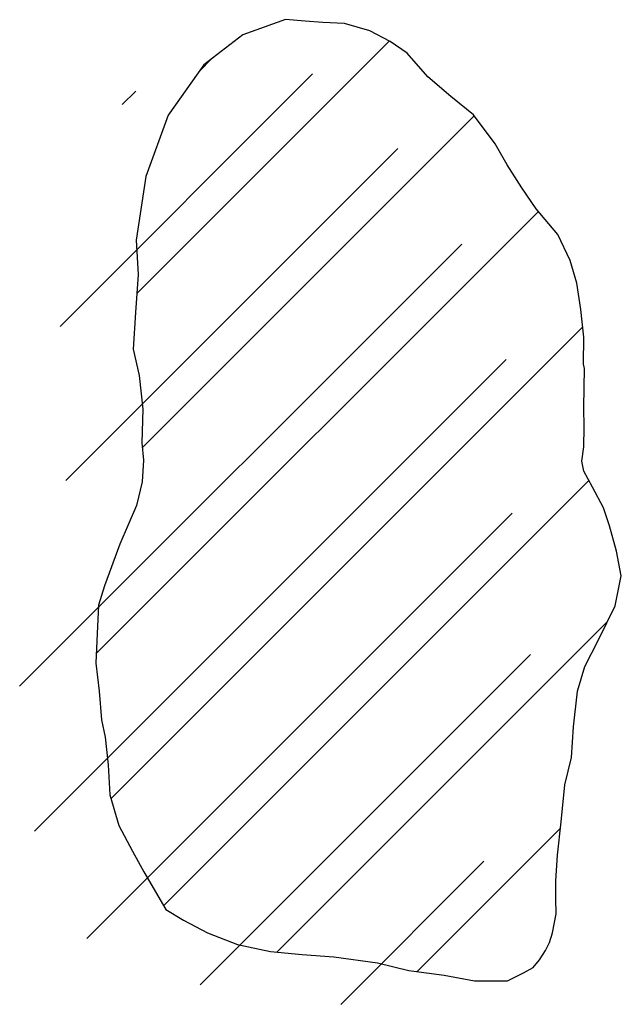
# Model space of a CAD drawing. Extents: x 184591 to 248591, y 837110 to 888536.
# Tile 4 of 12: x 213627 to 214292, y 867043 to 868133. Entities that reach past the tile are written whole.
import ezdxf

# ---------------------------------------------------------------- set-up
doc = ezdxf.new("R2010")
doc.units = 0
doc.header["$LTSCALE"] = 800
doc.layers.get('0').update_dxf_attribs({"linetype": 'CONTINUOUS'})
doc.layers.add('WETDBA', color=11, linetype='CONTINUOUS')
doc.layers.add('WETFILL', color=12, linetype='CONTINUOUS')
doc.layers.get('0').off()

# ---------------------------------------------------------------- blocks, each defined once
blk = doc.blocks.new('*X')
at = {"color": 0}
for p, q in [((213756.1, 867829.9), (214035.4, 868109.2)), ((213824.8, 868075.4), (213839.7, 868090.3)), ((213762.3, 867659.3), (214129.6, 868026.6)), ((213711.3, 867431.6), (214200.6, 867920.8)), ((213727.7, 867271.1), (214249.7, 867793.1)), ((213785.8, 867152.5), (214256.3, 867623)), ((213911.2, 867101.1), (214276.7, 867466.6)), ((214066.5, 867079.6), (214225, 867238.1))]:
    blk.add_line(p, q, dxfattribs=at)

msp = doc.modelspace()

# ---------------------------------------------------------------- linework, layer by layer
at = {"layer": 'WETDBA', "color": 0}
msp.add_lwpolyline([(213873.7, 868116.2), (213830.2, 868083), (213791, 868027.4), (213766.3, 867959.5), (213755.6, 867889.1), (213757.6, 867851.1), (213754.6, 867809), (213752.1, 867768.3), (213758.9, 867739.2), (213763, 867701.8), (213761.9, 867664.6), (213763.5, 867645.4), (213762.1, 867621.7), (213755.7, 867595.5), (213737.4, 867552.4), (213720.4, 867506.3), (213713.8, 867484.9), (213712.2, 867453.6), (213710.9, 867420.9), (213714.5, 867389.8), (213717.1, 867358), (213721.1, 867339.1), (213724.7, 867308.3), (213726.5, 867275.2), (213736.3, 867241.1), (213751.5, 867212.8), (213764.1, 867189.8), (213788.3, 867148.3), (213807.8, 867136.6), (213834.6, 867122.6), (213867.6, 867109.4), (213904.3, 867101.7), (213939.1, 867098.6), (213974.2, 867095.9), (214022.4, 867089.2), (214057.3, 867080.9), (214096.2, 867075.6), (214129.8, 867069.4), (214166.4, 867069.4), (214184, 867078.2), (214194.7, 867084.2), (214201.9, 867092.4), (214208.4, 867103), (214212.9, 867111.9), (214216.3, 867122.6), (214220.1, 867143.4), (214219.9, 867160.1), (214219.7, 867180), (214221.6, 867208.5), (214225.8, 867245.3), (214229.8, 867286.2), (214237.3, 867316.3), (214239.3, 867350.4), (214244, 867390), (214252.1, 867417.3), (214266.9, 867446.8), (214285.4, 867484.2), (214292.3, 867517.4), (214286.8, 867544.8), (214279.3, 867572.9), (214272.5, 867592.9), (214260.3, 867615.6), (214250.7, 867633.3), (214248.6, 867644.5), (214250.8, 867660.4), (214251.1, 867682), (214251, 867703.6), (214251.3, 867725.9), (214251.6, 867747.1), (214250.4, 867751.7), (214250.9, 867781.6), (214247.6, 867812.4), (214243.2, 867841.4), (214235.6, 867866.4), (214222.2, 867895.3), (214198.2, 867923.5), (214182.2, 867947), (214165.9, 867972.2), (214152.6, 867995.6), (214128.8, 868027.6), (214103.7, 868047.9), (214078.2, 868069.8), (214055.2, 868095.9), (214036.5, 868108.7), (214014.2, 868120.5), (213986.2, 868128.6), (213962.2, 868129.7), (213942.4, 868131.3), (213920.8, 868133)], close=True, dxfattribs=at)

# ---------------------------------------------------------------- block references
at = {"layer": 'WETFILL', "color": 0}
for p in [(0, 0), (0, 0), (0, 0), (0, 0), (0, 0), (0, 0), (0, 0), (0, 0), (0, 0), (0, 0), (0, 0), (0, 0), (0, 0), (0, 0), (0, 0), (0, 0), (0, 0), (0, 0), (0, 0), (0, 0), (0, 0), (0, 0), (0, 0), (0, 0), (0, 0), (0, 0), (0, 0), (0, 0), (0, 0), (0, 0), (0, 0), (0, 0), (0, 0), (0, 0), (0, 0), (0, 0), (0, 0), (0, 0), (0, 0), (0, 0), (0, 0), (0, 0), (-84.7, -36.3)]:
    msp.add_blockref('*X', p, dxfattribs=at)

doc.saveas('drawing.dxf')
